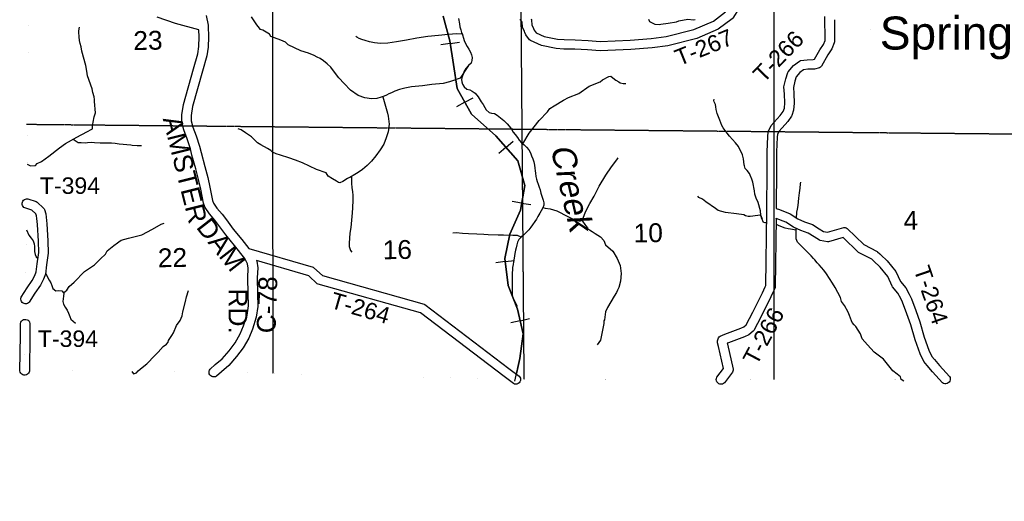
# Model space of a CAD drawing. Header units: feet. Extents: x -155 to 2562643, y -56 to 364810.
# Tile 71 of 121: x 2433662 to 2454557, y 277287 to 287517. Entities that reach past the tile are written whole.
import ezdxf
from ezdxf.enums import TextEntityAlignment as Align

# ---------------------------------------------------------------- set-up
doc = ezdxf.new("R2010")
doc.units = ezdxf.units.FT
doc.header["$MEASUREMENT"] = 0
for name, pattern in [('CENTER', [2, 1.25, -0.25, 0.25, -0.25]), ('HIDDEN2', [0.1875, 0.125, -0.0625]), ('water', [0])]:
    doc.linetypes.add(name, pattern=pattern)
for name, color, linetype in [('COUNTY-LINE', 4, 'CENTER'), ('COUNTY-RD', 7, 'Continuous'), ('CR-TEXT', 7, 'Continuous'), ('MTEXT', 2, 'Continuous'), ('RAILROAD', 6, 'Continuous'), ('SECTION', 8, 'HIDDEN2'), ('SECTION-TEXT', 8, 'Continuous'), ('STATE-RT', 2, 'Continuous'), ('TR-TEXT', 6, 'Continuous'), ('TWP-RD', 6, 'Continuous'), ('WATER-TEXT', 1, 'Continuous'), ('WATERWAY', 14, 'water')]:
    doc.layers.add(name, color=color, linetype=linetype)
doc.styles.add('ARIAL', font='arial.ttf')

msp = doc.modelspace()

# ---------------------------------------------------------------- linework, layer by layer
at = {"layer": 'COUNTY-LINE', "const_width": 0.04, "flags": 128}
for points in [[(2433767.48, 280068.62), (2433960.36, 295947.48), (2438311, 295873.37), (2438331, 300369.98), (2438397.21, 303924.39), (2438397.21, 303924.39), (2438465.08, 307568.07), (2438513.28, 317317.19), (2438705.4, 328072.08), (2438705.4, 328072.08), (2454632.61, 328014.9), (2454632.61, 328014.9), (2454865.23, 354559.61)], [(2451935.99, 183626.87), (2452186.29, 194241.17), (2452356.47, 199888.32), (2452356.47, 199888.32), (2452537.05, 210912.9), (2452642.86, 215853.49), (2452642.86, 215853.49), (2453052.69, 231900.41), (2453052.69, 231900.41), (2453184.69, 237232.8), (2453471.4, 253160.5), (2453471.4, 253160.5), (2453538.39, 256176.6), (2453568.21, 261539.59), (2453606.32, 263882.44), (2454823.35, 263908.45), (2454835.46, 264767.7), (2454835.46, 264767.7), (2455013.2, 277384.76), (2455009.22, 279887.93), (2455009.22, 279887.93), (2444652.57, 279864.08), (2438092.07, 280026.05), (2423207.96, 280172.56)]]:
    msp.add_lwpolyline(points, dxfattribs=at)
at = {"layer": 'COUNTY-RD'}
for points in [[(2437618.6, 287604.63), (2437659.78, 287402.52), (2437662.36, 287393.02), (2437662.37, 287389.81), (2437663.03, 287386.57), (2437662.5, 287377.94), (2437669.08, 287155.81), (2437665.36, 286931.51), (2437634.72, 286747.47), (2437539.95, 286419.82), (2437333.16, 285671.6), (2437301.77, 285480.81), (2437304.06, 285369.75), (2437339.11, 285237.35), (2437404.07, 285049.13), (2437475.74, 284832.25), (2437511.14, 284694.34), (2437593.15, 284399.64), (2437654.69, 284165.49), (2437699.56, 283957.05), (2437756.44, 283673.12), (2437773.43, 283622.61)], [(2438687.59, 282401.04), (2438691.38, 282389.76), (2438714.98, 282247.59), (2438704.94, 282031.1), (2438707.75, 281704.15), (2438715.5, 281428.43), (2438683.62, 281196.31), (2438600.61, 280941.81), (2438522.35, 280754.44), (2438402.52, 280545.29), (2438265.86, 280359.63), (2438098.1, 280173.69), (2437944.66, 280040.77), (2437837.88, 279945.68), (2437814.35, 279933.85), (2437788.57, 279928.52), (2437762.27, 279930.04), (2437737.28, 279938.31), (2437715.28, 279952.77), (2437697.77, 279972.43), (2437685.94, 279995.96), (2437680.61, 280021.74), (2437682.13, 280048.04), (2437690.4, 280073.03), (2437704.86, 280095.03), (2437812.67, 280191.04), (2437957.85, 280316.81), (2438110.7, 280486.21), (2438234.67, 280654.64), (2438342.61, 280843.04), (2438412.97, 281011.48), (2438487.92, 281241.29), (2438515.12, 281439.3), (2438507.77, 281700.48), (2438504.9, 282034.87), (2438514.22, 282235.71), (2438498.02, 282333.26), (2438441.11, 282441.7), (2438221.7, 282719.5), (2438035.81, 282943.8), (2437888.97, 283146.21), (2437800.73, 283257.93), (2437689.86, 283390.62), (2437596.65, 283526.78), (2437590.49, 283539.14), (2437562.82, 283621.39), (2437503.74, 283916.36), (2437460.11, 284119.01), (2437400.09, 284347.4), (2437317.92, 284642.66), (2437283.71, 284775.94), (2437214.59, 284985.12), (2437147.65, 285179.06), (2437106.13, 285335.91), (2437104.47, 285347.71), (2437101.43, 285495.1), (2437137.54, 285714.59), (2437347.49, 286474.24), (2437439.36, 286791.83), (2437465.64, 286949.7), (2437469.04, 287154.5), (2437464.66, 287301.92)], [(2437773.43, 283622.61), (2437849.48, 283511.5), (2437955.97, 283384.05), (2438048.45, 283266.97), (2438193.91, 283066.46), (2438377.2, 282845.3), (2438526.76, 282655.93)], [(2444044.38, 280111.43), (2444044.4, 280111.42)]]:
    msp.add_lwpolyline(points, dxfattribs=at)
at = {"layer": 'RAILROAD'}
for p, q in [((2442798.82, 287011.27), (2442598.64, 286980.9)), ((2442798.82, 287011.27), (2442996.94, 287041.34)), ((2443111.83, 285762.03), (2443286.52, 285860.21)), ((2443111.83, 285762.03), (2442935.32, 285662.84)), ((2443981.61, 284805.39), (2443829.76, 284671.46)), ((2443981.61, 284805.39), (2444131.9, 284937.93)), ((2444314.03, 283622.66), (2444114.62, 283657.75)), ((2444314.03, 283622.66), (2444511.38, 283587.94)), ((2443967.13, 282378.88), (2443766.17, 282354.15)), ((2443967.13, 282378.88), (2444166.02, 282403.35)), ((2444283.54, 281122.52), (2444086.53, 281075.8)), ((2444283.54, 281122.52), (2444478.52, 281168.76))]:
    msp.add_line(p, q, dxfattribs=at)
at = {"layer": 'RAILROAD', "const_width": 0.08}
msp.add_lwpolyline([(2442650.18, 287593.31), (2442790.1, 287068.71), (2442866.06, 286568.13), (2442948.01, 286053.53), (2443251.84, 285512.9), (2443765.55, 285050.37), (2444235.29, 284517.75), (2444379.21, 283993.14), (2444287.26, 283470.54), (2444065.39, 282963.95), (2443959.44, 282441.35), (2444029.41, 281872.69), (2444225.3, 281368.1), (2444349.23, 280845.5), (2444275.27, 280320.89), (2444173.32, 279842.34)], dxfattribs=at)
at = {"layer": 'RAILROAD'}
for points in [[(2444173.32, 279842.34), (2444275.27, 280320.89), (2444349.23, 280845.5), (2444225.3, 281368.1), (2444029.41, 281872.69), (2443959.44, 282441.35), (2444065.39, 282963.95), (2444287.26, 283470.54), (2444379.21, 283993.14), (2444235.29, 284517.75), (2443765.55, 285050.37), (2443251.84, 285512.9), (2442948.01, 286053.53), (2442866.06, 286568.13), (2442790.1, 287068.71), (2442650.18, 287593.31)], [(2442650.18, 287593.31), (2442790.1, 287068.71), (2442866.06, 286568.13), (2442948.01, 286053.53), (2443251.84, 285512.9), (2443765.55, 285050.37), (2444235.29, 284517.75), (2444379.21, 283993.14), (2444287.26, 283470.54), (2444065.39, 282963.95), (2443959.44, 282441.35), (2444029.41, 281872.69), (2444225.3, 281368.1), (2444349.23, 280845.5), (2444275.27, 280320.89), (2444207.83, 280004.35)]]:
    msp.add_lwpolyline(points, dxfattribs=at)
at = {"layer": 'SECTION'}
for points in [[(2444368.97, 279871.08), (2444240.03, 295674.91)], [(2449675.16, 279875.65), (2449667.53, 295719.72)], [(2439018.6, 294307.73), (2439033.63, 280002.8)], [(2433809.27, 285296.16), (2454964.54, 285088.53)]]:
    msp.add_lwpolyline(points, dxfattribs=at)
at = {"layer": 'STATE-RT', "color": 2, "linetype": 'Continuous', "const_width": 0.05}
msp.add_lwpolyline([(2452520.22, 287551.89), (2452439.77, 287503.97), (2452349.61, 287462.02), (2452213.67, 287416.3), (2452088.08, 287364.69), (2451963.39, 287330.96), (2451844.06, 287308.87), (2451736.39, 287300.1), (2451602.91, 287307.17), (2451491.16, 287320.86), (2451369.37, 287342.94), (2451251.25, 287372.91), (2451135.9, 287417.12), (2451020.69, 287473.78), (2450951.08, 287516.35)], dxfattribs=at)
at = {"layer": 'TWP-RD'}
for points in [[(2448860.16, 288618.46), (2448866.69, 288544.97), (2448930.4, 287980.62), (2448944.86, 287801.71), (2448941.63, 287779.41), (2448933.52, 287758.38), (2448792.69, 287549.2), (2448781.49, 287537.31), (2448487.66, 287312.74), (2448034.9, 287117.4), (2447416.66, 286961.31), (2447081.22, 286917.43), (2446631.79, 286881.93), (2445980.25, 286852.36), (2445710.9, 286875.42), (2445442.21, 286889.71), (2445206.51, 286892.95), (2445047.33, 286906.68), (2444733.3, 286968.04)], [(2437464.66, 287301.92), (2436969.72, 287432.75), (2436576.53, 287573.44)], [(2444733.3, 286968.04), (2444500.84, 287074.24), (2444480.85, 287090.58), (2444404.93, 287195), (2444384.69, 287242.1), (2444384.68, 287242.11), (2444376.49, 287261.18), (2444374.3, 287266.28), (2444374.25, 287266.4), (2444337.74, 287340.18), (2444332.63, 287358.97), (2444325.35, 287460.83), (2444280.25, 287529.63)], [(2444513.89, 287538.02), (2444522.07, 287513.79), (2444530.02, 287402.55), (2444555.89, 287350.28), (2444563.55, 287332.44), (2444579.85, 287294.52), (2444619.58, 287239.88), (2444794.89, 287159.79), (2445075.18, 287105.02), (2445216.5, 287092.83), (2445448.9, 287089.63), (2445724.75, 287074.96), (2445984.27, 287052.74), (2446619.37, 287081.57), (2447060.37, 287116.41), (2447379.08, 287158.09), (2447970.39, 287307.38), (2448385.79, 287486.61), (2448640.51, 287681.29)], [(2448448.81, 279898.12), (2448458.63, 279922.55), (2448596.35, 280106.02), (2448490.33, 280575.58), (2448468.59, 280655.63), (2448467.49, 280677.09), (2448470.98, 280698.3), (2448494.77, 280758.37), (2448509.5, 280778.7), (2448528.81, 280794.77), (2448623.61, 280839.89), (2448966.06, 280964.85), (2449026.76, 280995.21), (2449076.99, 281035.29), (2449218.74, 281303.59), (2449425, 281716.48), (2449482.29, 281839.55), (2449495.55, 281874.21), (2449516.72, 283428.84), (2449516.84, 283442.99), (2449516.87, 283443.1), (2449525.73, 284347.21), (2449522.21, 284711.84), (2449537.77, 285037.29), (2449545.01, 285129.04), (2449550.44, 285148.15), (2449610.9, 285265.77), (2449803.32, 285479.34), (2449863.34, 285564.24), (2449889.05, 285640.75), (2449900.44, 285750.56), (2449890.86, 285936.41), (2449881.15, 286087.74), (2449917.82, 286258.65), (2449959.72, 286393.92), (2449969.9, 286412.18), (2450083.5, 286542.5), (2450210.66, 286636.87), (2450234.11, 286646.42), (2450373.96, 286665.41), (2450502.49, 286668.04), (2450529.44, 286674.7), (2450642.6, 286874.68), (2450717.31, 286992.18), (2450753.47, 287074.91), (2450750.73, 287581.5)], [(2450951.08, 287516.35), (2450953.64, 287044.34), (2450949.4, 287023.81), (2450894.37, 286897.91), (2450814.14, 286771.72), (2450675.57, 286526.83), (2450656.27, 286507.56), (2450632.49, 286494.15), (2450528.86, 286468.54), (2450389.52, 286465.69), (2450299.04, 286453.4), (2450220.06, 286394.78), (2450141.42, 286304.57), (2450111.5, 286207.99), (2450082.51, 286072.88), (2450090.53, 285947.96), (2450100.98, 285745.36), (2450085.69, 285598.05), (2450045.93, 285479.73), (2450039.33, 285466.73), (2449959.82, 285354.25), (2449776.89, 285151.22), (2449742.03, 285083.4), (2449737.39, 285024.64), (2449722.25, 284708.02), (2449725.73, 284347.19), (2449717.48, 283504.85), (2449784.33, 283486.33)], [(2433686.5, 281578.33), (2433688.42, 281602.54), (2433696.08, 281625.59), (2433819.7, 281821.76), (2433930.07, 281979.15), (2433985.76, 282085.46), (2434013.48, 282159.3), (2434034.3, 282332.95), (2434066.32, 282569.22), (2434061.26, 282813.93), (2434040.16, 283165.83), (2434025.88, 283295.41), (2434017.61, 283350.57), (2434006.54, 283394.47), (2433920.86, 283472.83), (2433774.21, 283518.27), (2433753.41, 283530.8), (2433736.21, 283547.94), (2433723.61, 283568.7), (2433716.34, 283591.89), (2433714.84, 283616.13), (2433719.18, 283640.02), (2433729.11, 283662.18), (2433744.06, 283681.32), (2433763.14, 283696.32), (2433785.27, 283706.32), (2433809.15, 283710.74), (2433833.4, 283709.31), (2434011.98, 283653.98), (2434031.15, 283642.99), (2434170.85, 283515.24), (2434182.43, 283499.54), (2434190.75, 283481.93), (2434213.95, 283389.92), (2434224.24, 283321.2), (2434239.5, 283182.79), (2434261.14, 282821.98), (2434266.6, 282557.79), (2434232.7, 282307.62), (2434209.18, 282111.56), (2434168.66, 282003.6), (2434101.23, 281874.89), (2433986.28, 281710.96), (2433865.28, 281518.95), (2433847.8, 281502.11), (2433826.78, 281489.93), (2433803.47, 281483.14), (2433779.2, 281482.12), (2433755.4, 281486.94), (2433733.44, 281497.32), (2433714.61, 281512.64), (2433699.99, 281532.04), (2433690.44, 281554.36)], [(2449784.33, 283486.33), (2450012.22, 283390.59), (2450174.72, 283285.45), (2450315.22, 283225.05), (2450483.25, 283165.79), (2450628.97, 283076.23), (2450719.09, 283018.09), (2450806.83, 283001.02), (2451150.07, 283101.39), (2451176.63, 283101.93), (2451202.39, 283095.53), (2451225.61, 283082.61), (2451577.57, 282740.14), (2451857.75, 282595.22), (2451869.3, 282586.99), (2451916.33, 282542.23), (2451935.4, 282524.08), (2452072.6, 282393.49), (2452257.48, 282169.29), (2452351.49, 281956.82), (2452464.19, 281824.01), (2452540.8, 281688.56), (2452585.49, 281589.36), (2452676.03, 281338.89), (2452764.41, 281098.54), (2452856.96, 280774.61), (2452953.96, 280497.67), (2453018.13, 280364.75), (2453072.61, 280299.74), (2453183.09, 280172.64), (2453393.37, 279941.59), (2453405.45, 279918.19), (2453411.06, 279892.46), (2453409.82, 279866.17), (2453401.82, 279841.09), (2453387.6, 279818.93), (2453368.12, 279801.2), (2453344.72, 279789.12), (2453318.99, 279783.51), (2453292.7, 279784.75), (2453267.62, 279792.75), (2453245.46, 279806.97), (2453033.64, 280039.71), (2452920.49, 280169.89), (2452848.85, 280255.37), (2452768.94, 280420.89), (2452666.26, 280714.04), (2452574.15, 281036.47), (2452488.13, 281270.38), (2452400.01, 281514.17), (2452362.2, 281598.07), (2452299.43, 281709.06), (2452184.99, 281843.92), (2452177.35, 281856.1), (2452085.7, 282063.25), (2451925.98, 282256.93), (2451778.44, 282397.36), (2451746.89, 282427.39), (2451465.96, 282572.7), (2451454, 282581.32), (2451137.46, 282889.33), (2450828.16, 282798.88), (2450804.24, 282797.77), (2450652.59, 282827.28), (2450634.89, 282834.4), (2450522.38, 282906.99), (2450396.66, 282984.25), (2450242.38, 283038.67), (2450080.24, 283108.37), (2449918.43, 283213.06), (2449718.64, 283296.99), (2449714.95, 283298.01), (2449695.17, 281844.89), (2449691.85, 281827.57), (2449666.57, 281761.51), (2449605.16, 281629.58), (2449396.64, 281212.17), (2449239.27, 280914.31), (2449226.11, 280898.41), (2449135.05, 280825.75), (2449045.33, 280780.87), (2448701.04, 280655.25), (2448678.81, 280644.67), (2448684.47, 280623.84), (2448804.02, 280094.37), (2448804.14, 280072.64), (2448799.59, 280051.39), (2448790.58, 280031.61), (2448618.58, 279802.49), (2448597.87, 279786.24), (2448573.65, 279775.91), (2448547.57, 279772.19), (2448521.44, 279775.35), (2448497.01, 279785.17), (2448475.95, 279800.98), (2448459.7, 279821.69), (2448449.37, 279845.91), (2448445.65, 279871.99), (2448448.81, 279898.12)], [(2438526.76, 282655.93), (2439887.21, 282261.42), (2439907.85, 282249.64), (2440088.29, 282079.82), (2442246.07, 281474.92), (2442262.99, 281466.5), (2444044.38, 280111.43)], [(2444044.4, 280111.42), (2444260.35, 279947.14), (2444276.47, 279926.31), (2444286.65, 279902.03), (2444290.19, 279875.95), (2444286.87, 279849.83), (2444276.89, 279825.45), (2444260.95, 279804.5), (2444240.12, 279788.38), (2444215.84, 279778.2), (2444189.76, 279774.66), (2444163.64, 279777.98), (2444139.26, 279787.96), (2443944.26, 279936.3), (2442164.62, 281290.04), (2439998.99, 281897.14), (2439977.91, 281909.05), (2439796.97, 282079.35), (2438687.59, 282401.04)], [(2433690.44, 281554.36), (2433686.5, 281578.33)], [(2433667.32, 280056.75), (2433677.22, 280818.58), (2433679.56, 281066.17), (2433686.61, 281091.52), (2433699.99, 281114.2), (2433718.78, 281132.64), (2433741.72, 281145.6), (2433767.21, 281152.17), (2433793.55, 281151.92), (2433818.9, 281144.87), (2433841.58, 281131.49), (2433860.02, 281112.7), (2433872.98, 281089.76), (2433879.55, 281064.27), (2433877.2, 280816.33), (2433867.3, 280054.15), (2433860.16, 280028.82), (2433846.7, 280006.19), (2433827.84, 279987.81), (2433804.86, 279974.94), (2433779.35, 279968.46), (2433753.01, 279968.8), (2433727.68, 279975.94), (2433705.05, 279989.4), (2433686.67, 280008.26), (2433673.8, 280031.24)], [(2433673.8, 280031.24), (2433667.32, 280056.75)]]:
    msp.add_lwpolyline(points, dxfattribs=at)
at = {"layer": 'WATERWAY'}
for points in [[(2443187.13, 286541.25), (2443006.73, 286271.21), (2442781.72, 286194.1), (2442646, 286163.04), (2442405.83, 286141.7), (2442209.95, 286111.31), (2441973.79, 286090.05), (2441835.99, 286062.96), (2441720.27, 286034.35), (2441624.72, 286000.17), (2441549.21, 285966.44), (2441497.55, 285943.26), (2441450.02, 285914.15), (2441400.36, 285891.01), (2441334.63, 285869.52), (2441244.89, 285845.49), (2441126.77, 285836.87), (2440990.08, 285853.88), (2440842.68, 285904.71), (2440683.97, 286019.42), (2440546.69, 286164.65), (2440434.1, 286278.37), (2440341.36, 286402.55), (2440267.06, 286507.11), (2440189.4, 286579.52), (2440111.91, 286643.93), (2440040.75, 286692.45), (2439977.97, 286723.12), (2439911.1, 286757.7), (2439793.85, 286805.2), (2439628.37, 286857.64), (2439363.23, 286980), (2439305.94, 287036.84), (2439200.71, 287084.61), (2438992.7, 287158.14), (2438963.59, 287209.6), (2438825.6, 287290.7), (2438775.05, 287311.62), (2438725.73, 287370.64), (2438694.98, 287404.02), (2438626.53, 287516.71), (2438583.19, 287577.87)], [(2442972.7, 287544.99), (2442992.19, 287429.1), (2443002.17, 287363.12), (2443022.07, 287301.46), (2443039.73, 287247.77), (2443059.4, 287194.13), (2443079.48, 287126.45), (2443097.09, 287074.76), (2443121.01, 287013.22), (2443155.21, 286943.96), (2443193.02, 286888.86), (2443231.13, 286823.72), (2443252.75, 286772.16), (2443262.49, 286714.21), (2443260.41, 286647.87), (2443241.85, 286595.1), (2443187.13, 286541.25), (2443187.13, 286541.25), (2443132.64, 286479.37), (2443098.12, 286422.11), (2443071.76, 286361.07), (2443051.42, 286300.22), (2443040.96, 286245.68), (2443042.43, 286195.52), (2443056.01, 286143.71), (2443093.7, 286092.62), (2443151.49, 286042.14), (2443212.17, 286029.89), (2443265.29, 286001.36), (2443325.02, 285952.94), (2443389.6, 285876.55), (2443456.95, 285774.13), (2443494.81, 285717.03), (2443530.85, 285653.84), (2443562.63, 285598.56), (2443622.48, 285546.13), (2443673.12, 285533.58), (2443737.82, 285521.46), (2443793.01, 285490.98), (2443863.02, 285434.84), (2443935.05, 285378.75), (2444007.54, 285306.61), (2444051.32, 285253.7), (2444097.46, 285188.81), (2444137.39, 285129.75), (2444177.1, 285078.73), (2444223.12, 285017.85), (2444265.01, 284960.86), (2444310.91, 284903.99), (2444364.56, 284857.4), (2444418.26, 284808.8), (2444468.25, 284750.05), (2444500.15, 284690.76), (2444526.14, 284627.27), (2444550.24, 284559.71), (2444572.21, 284496.11), (2444586.21, 284430.25), (2444596.18, 284364.28), (2444603.86, 284308.28), (2444607.45, 284254.16), (2444615.42, 284188.13), (2444631.19, 284130.36), (2444644.78, 284078.55), (2444664.5, 284022.91), (2444688.43, 283961.37), (2444704.2, 283903.6), (2444724.34, 283833.91), (2444750.92, 283750.36), (2444772.95, 283684.75), (2444784.7, 283626.86), (2444784.16, 283576.64), (2444765.66, 283521.86), (2444729.31, 283458.52), (2444700.64, 283407.45), (2444656.49, 283335.84), (2444627.89, 283282.77), (2444595.26, 283229.58), (2444547.04, 283159.86), (2444508.33, 283108.49), (2444469.68, 283055.12), (2444418.97, 283001.39), (2444362.24, 282947.48), (2444303.43, 282895.51), (2444252.61, 282845.8), (2444226.13, 282788.77), (2444211.65, 282734.12), (2444195.33, 282673.38), (2444182.8, 282620.79), (2444168.78, 282550.08), (2444153.52, 282453.23), (2444139.81, 282372.49), (2444131.41, 282316.01), (2444123.19, 282253.5), (2444116.86, 282195.07), (2444116.32, 282144.85), (2444116.54, 282068.54), (2444116.3, 282008.29), (2444116.17, 281944.02), (2444115.93, 281883.77), (2444115.39, 281833.54), (2444115.09, 281775.29), (2444112.54, 281725.01), (2444112.18, 281668.77), (2444125.88, 281612.95), (2444153.76, 281553.53), (2444181.41, 281502.15), (2444209.41, 281438.72), (2444215.79, 281426.86)], [(2447003.36, 287529.86), (2447024.45, 287478.23), (2447139.95, 287418.67), (2447242.24, 287416.93), (2447268.21, 287421.51), (2447424.21, 287441), (2447598.09, 287468.89), (2447647.74, 287492.03), (2447841.54, 287526.38), (2447962.11, 287513.02), (2448000.07, 287519.87)], [(2435253.51, 285780.25), (2435252.26, 285823.02), (2435245.19, 285874.96), (2435213.22, 285968.42), (2435203.54, 286050.36), (2435101.7, 286326.62), (2435089.7, 286424.54), (2435063.21, 286544.17), (2434978.84, 286848.87), (2434969, 286938.82), (2434945.54, 287008.43), (2434932.21, 287072.25), (2434924.62, 287150.23), (2434918.54, 287252.28), (2434917.97, 287280.32), (2434928.46, 287356.69)], [(2443064.02, 287178.56), (2443063.94, 287208.21), (2442939.52, 287213.47), (2442757.34, 287199.42), (2442547.23, 287178.74), (2442323.01, 287161.75), (2442091.14, 287126.56), (2441869.45, 287083.58), (2441659.66, 287046.88), (2441475.81, 287016.76), (2441321.53, 287011.34), (2441190.93, 287024.48), (2441084.27, 287044.16), (2440993.43, 287074.2), (2440922.8, 287096.68), (2440866.2, 287119.48), (2440819.53, 287146.49), (2440793.16, 287161.94)], [(2444341.51, 284877.41), (2444473.97, 285105.49), (2444685.11, 285372.65), (2444861.79, 285558.9), (2444912.48, 285630.15), (2445005.62, 285684.31), (2445199.67, 285804.82), (2445306.72, 285865.29), (2445529.64, 285946.37), (2445749.02, 286103.51), (2445979.76, 286194.78), (2446030.93, 286241.99), (2446165.87, 286311.1), (2446205.79, 286320), (2446246.65, 286282.84), (2446311.79, 286234.19), (2446374.65, 286199.51), (2446403.2, 286176.1), (2446467.62, 286163.5), (2446527.82, 286160.83)], [(2441369.62, 285880.96), (2441454.83, 285577.64), (2441465.87, 285527.79), (2441485.12, 285468.11), (2441506.61, 285298.27), (2441481.79, 285137.42), (2441442.3, 285008.31), (2441386.94, 284870.83), (2441313.22, 284748.98), (2441223.46, 284626.77), (2441125.57, 284510.39), (2441033.12, 284422.19), (2440938.62, 284335.94), (2440843.68, 284271.72), (2440736.71, 284207.24), (2440619.77, 284140.53), (2440518.77, 284078.19), (2440453.16, 284050.68), (2440426.99, 284056.12), (2440382.29, 284085.18), (2440297.1, 284133.39), (2440207.62, 284195.53), (2440166.11, 284264.74), (2439958.15, 284336.27), (2439814.39, 284405.22), (2439664.62, 284474.04), (2439515.02, 284534.85), (2439375.72, 284581.85), (2439196.13, 284637.99), (2439107.34, 284666.08), (2439024.32, 284706.32), (2438991.56, 284739.66), (2438922.53, 284782.21), (2438776.57, 284861.13), (2438709.54, 284903.73), (2438580.76, 285025.1), (2438452.67, 285112.43), (2438359.1, 285178.49), (2438298.49, 285201.19)], [(2433820.71, 284450.82), (2433892.44, 284411.99), (2433999.44, 284420.74), (2434030.73, 284459.51), (2434128.08, 284503.74), (2434205.07, 284563.55), (2434280.17, 284617.31), (2434505.16, 284794.61), (2434637.65, 284885.71), (2434871.54, 285019.12), (2434968.69, 285073.37), (2435113.49, 285150.71), (2435163.07, 285177.86), (2435208.84, 285194.9), (2435209.63, 285255.03), (2435219.87, 285343.42), (2435239.72, 285452.06), (2435272.05, 285538.93), (2435253.51, 285780.25)], [(2449508.18, 283203.66), (2449474.97, 283204.5), (2449448.84, 283207.93), (2449436.04, 283245.72), (2449413.1, 283289.29), (2449391.52, 283364.95), (2449381.6, 283458.91), (2449335.9, 283636.22), (2449287.98, 283725.33), (2449266.23, 283809), (2449258.68, 283884.98), (2449218.91, 284066.43), (2449201.58, 284130.17), (2449163.8, 284213.48), (2449147.08, 284247.18), (2449103.61, 284314.34), (2449058.59, 284359.43), (2449043.55, 284409.19), (2449036.97, 284437.09), (2449022.43, 284561), (2449002.72, 284642.72), (2448918.83, 284825.2), (2448853.15, 284899.89), (2448725.89, 285045.34), (2448674.53, 285106.32), (2448593.98, 285222.75), (2448564.99, 285268.2), (2448520.59, 285381.43), (2448463.59, 285522.43), (2448443.81, 285608.15), (2448438.63, 285666.14), (2448425.59, 285715.94), (2448402.37, 285773.54), (2448395.79, 285801.44), (2448403.31, 285825.65)], [(2434800.49, 284978.59), (2434899.87, 284907.54), (2434968.05, 284907.05), (2435056.35, 284902.99), (2435098.36, 284907.93), (2435194.52, 284912.06), (2435250.76, 284907.3), (2435369.2, 284899.9), (2435447.41, 284899.63), (2435611.83, 284899.26), (2435688.19, 284890.93), (2435772.57, 284882.78), (2436023.69, 284858.29), (2436047.95, 284848.8), (2436154.29, 284845.15), (2436214.49, 284842.47), (2436248.48, 284847.23)], [(2444767.1, 283526.14), (2444810.94, 283516), (2444919.57, 283498.37), (2445058.83, 283453.36), (2445117.47, 283428.61), (2445237.02, 283367.14), (2445295.83, 283334.38), (2445407.19, 283280.74), (2445449.6, 283265.65), (2445528.17, 283247.36), (2445562.28, 283246.11), (2445614.06, 283263.28), (2445623.36, 283299.56), (2445670.74, 283434.85), (2445759.44, 283609.14), (2445850.39, 283771.44), (2445956.4, 283982.18), (2446102.05, 284215.83), (2446222.82, 284390.82), (2446332.05, 284541.51), (2446361.26, 284584.23)], [(2440657.35, 284161.97), (2440703.17, 284180.45), (2440706.09, 284036.25), (2440713.77, 283954.27), (2440723.69, 283860.31), (2440729.16, 283788.3), (2440731.31, 283682.15), (2440724.61, 283517.7), (2440716.66, 283415.34), (2440686.84, 283106.11), (2440671.31, 282981.53), (2440651.48, 282772.71), (2440654.99, 282698.65), (2440682.83, 282611.1), (2440709.61, 282575.63)], [(2450143.85, 283294.57), (2450156.13, 283429.97), (2450166.94, 283490.32), (2450185.44, 283566.87), (2450198.27, 283725.45), (2450213.99, 283840), (2450228, 283940.5), (2450232.23, 284028.76), (2450236.37, 284068.74)], [(2449422.68, 283271.1), (2449399.9, 283347.1), (2449367.51, 283362.42), (2449325.47, 283359.48), (2449165.58, 283333.9), (2449123.41, 283336.97), (2449067.01, 283349.75), (2449030.53, 283368.98), (2448871.59, 283395.52), (2448638.5, 283420.41), (2448483.21, 283465.06), (2448426.24, 283505.88), (2448220.82, 283649.6), (2448151.5, 283706.18), (2448076.66, 283738.58), (2448052.04, 283766.09)], [(2434590.64, 281716.33), (2434660.69, 281768.46), (2434711.14, 281851.73), (2434817.66, 281938.24), (2435035.49, 282171.49), (2435247.22, 282310.42), (2435376.94, 282439.53), (2435481.25, 282536.01), (2435517.95, 282604.95), (2435659.93, 282722.31), (2435737.08, 282774.11), (2435768.66, 282798.85), (2435818.04, 282836.01), (2435971.54, 282879.48), (2436252.83, 282949.83), (2436483.04, 283067.13), (2436665.39, 283171.35), (2436727.12, 283192.76)], [(2445592.32, 283256.07), (2445670.61, 283144.31), (2445709.7, 283095.09), (2445726.26, 283069.41), (2445756.73, 283050.04), (2445811.53, 283017.19), (2445876.56, 282974.55), (2445988.25, 282904.89), (2446060.06, 282824.33), (2446091.9, 282736.87), (2446247.1, 282598.05), (2446340.41, 282445.83), (2446401.65, 282292.9), (2446427.11, 282125.15), (2446414.36, 281962.57), (2446378.92, 281831.54), (2446352.08, 281770.84), (2446324.95, 281724.15), (2446276.47, 281642.93), (2446204.67, 281525.13), (2446137, 281401.4), (2446094.78, 281308.3), (2446089.86, 281254.09), (2446072.05, 281143.49), (2446058.55, 281117.15), (2446055.59, 281064.98), (2446041.02, 280992.53), (2445984.65, 280706.76), (2445916.45, 280609.07)], [(2450140.12, 283046.12), (2450019.14, 283066.27), (2449966.83, 283075.13), (2449906.42, 283087.82), (2449781.15, 283135.14), (2449720.41, 283163.85), (2449716.97, 283164.52)], [(2433803.7, 283050.22), (2433855.93, 282940.47), (2433905.97, 282879.71), (2433947.98, 282818.71), (2433972.02, 282753.16), (2433975.56, 282701.05), (2433978.67, 282594.7), (2433992.61, 282530.86), (2434010.21, 282479.17), (2434057.75, 282447.08)], [(2444304.2, 282896.19), (2444223.18, 282935.94), (2444177.12, 282932.92), (2444128.94, 282935.86), (2443932.29, 282943.53), (2443814.01, 282942.91), (2443601.36, 282948.22), (2443514.98, 282956.33), (2443362.5, 282960.97), (2443187.98, 282965.12), (2443057.47, 282974.25), (2442922.87, 282987.3), (2442852.72, 282985.75)], [(2452427.96, 279837.46), (2452369.59, 279872.32), (2452354.42, 279928.09), (2452281.01, 279988.58), (2452189.37, 280058.68), (2451991.82, 280308.78), (2451794.41, 280452.68), (2451652.8, 280613.85), (2451543.98, 280739.67), (2451507.84, 280841.06), (2451404.39, 280999.07), (2451373.64, 281032.45), (2451328.45, 281085.55), (2451311.69, 281121.25), (2451269.33, 281232.51), (2451243.86, 281302.08), (2451166.83, 281442.64), (2451104.88, 281531.43), (2451083.09, 281617.11), (2450970.49, 281831.01), (2450908.46, 281923.82), (2450786.24, 282117.47), (2450728.54, 282194.34), (2450629.91, 282312.38), (2450588.97, 282353.55), (2450535.56, 282416.48), (2450510.99, 282441.99), (2450457.66, 282500.92), (2450422.86, 282536.21), (2450334.86, 282624.43), (2450285.83, 282669.43), (2450199.78, 282759.7), (2450169.03, 282793.08), (2450141.64, 282858.59), (2450136.86, 282896.56), (2450141.53, 282962.78), (2450142.73, 283002.88), (2450139.71, 283052.91), (2450140.79, 283086.17)], [(2434221.48, 282116.45), (2434222, 282113.98), (2434250.12, 282046.54), (2434288.22, 281981.4), (2434322.07, 281924.18), (2434343.81, 281868.59), (2434365.67, 281809), (2434429.53, 281756.69), (2434489.63, 281764.51), (2434556.16, 281758.47), (2434597.87, 281707.5), (2434593.61, 281647.12), (2434583.26, 281588.58), (2434580.89, 281532.27), (2434592.7, 281472.38), (2434626.67, 281411.14), (2434668.85, 281344.12), (2434698.74, 281284.77), (2434729.05, 281211.37), (2434750.72, 281157.79), (2434845.7, 281068.39)], [(2436040.6, 280046.24), (2436078.14, 279992.51), (2436139.78, 280017.92), (2436175.01, 280060.78), (2436261.77, 280132.83), (2436362.56, 280205.19), (2436533.31, 280387.3), (2436598.11, 280454.85), (2436703.94, 280575.42), (2436775.08, 280627.08), (2436810.38, 280665.93), (2436821.71, 280700.25), (2436893.76, 280806.04), (2436926.65, 280864.87), (2436993.59, 281024.65), (2437067.76, 281124.47), (2437109.83, 281225.58), (2437124.07, 281314.06), (2437177.85, 281529.65), (2437199.83, 281632.32), (2437245.3, 281763.57)]]:
    msp.add_lwpolyline(points, dxfattribs=at)

# ---------------------------------------------------------------- texts
at = {"layer": 'CR-TEXT', "style": 'ARIAL'}
for s, rotation, p in [('AMSTER', 284, (2436580.7, 285384.92)), ('DAM', 308, (2437298.42, 283031.2)), ('C-78', 88, (2439208.84, 280846.36)), ('RD.', 270, (2437973.92, 281806.85))]:
    msp.add_text(s, height=400, rotation=rotation, dxfattribs=at).set_placement(p, align=Align.BOTTOM_LEFT)
at = {"layer": 'MTEXT', "style": 'ARIAL'}
msp.add_text('Springfield', height=700, dxfattribs=at).set_placement((2451914.33, 286672.88), align=Align.BOTTOM_LEFT)
at = {"layer": 'SECTION-TEXT', "style": 'ARIAL'}
for s, p in [('23', (2436389.84, 286757.21)), ('4', (2452579.31, 282934.67)), ('10', (2447006.65, 282668.97)), ('16', (2441681.9, 282312.64)), ('22', (2436909.33, 282142.95))]:
    msp.add_text(s, height=400, rotation=1, dxfattribs=at).set_placement(p, align=Align.BOTTOM_CENTER)
at = {"layer": 'TR-TEXT', "style": 'ARIAL'}
for s, rotation, p in [('T-267', 22, (2447694.97, 286429.98)), ('T-266', 46, (2449521.13, 286081.97)), ('T-264', 289, (2452529.23, 282181.96)), ('T-264', 344, (2440201.03, 281300.29)), ('T-266', 62, (2449394.46, 280102.66))]:
    msp.add_text(s, height=350, rotation=rotation, dxfattribs=at).set_placement(p, align=Align.BOTTOM_LEFT)
for p in [(2434089.8, 283712.04), (2434047.58, 280461.17)]:
    msp.add_text('T-394', height=350, dxfattribs=at).set_placement(p, align=Align.BOTTOM_LEFT)
at = {"layer": 'WATER-TEXT', "style": 'ARIAL', "oblique": 10}
msp.add_text('Creek', height=500, rotation=283, dxfattribs=at).set_placement((2444985.44, 283866.03), align=Align.BOTTOM_CENTER)

doc.saveas('drawing.dxf')
